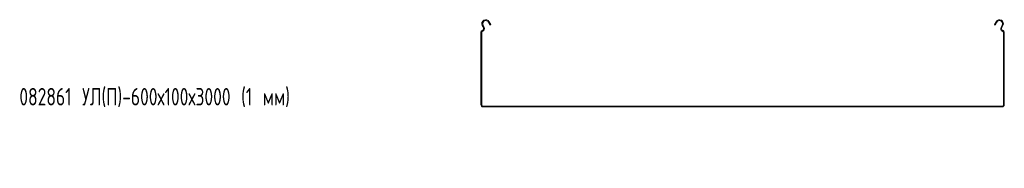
# Model space of a CAD drawing. Header units: millimetres. Extents: x -792 to 3872, y -6969 to -417.
# Tile 1 of 21: x -792 to 337, y -6232 to -6062. Entities that reach past the tile are written whole.
import ezdxf

# ---------------------------------------------------------------- set-up
doc = ezdxf.new("R2010")
doc.units = ezdxf.units.MM
doc.styles.add('SLDTEXTSTYLE0', font='TXT', dxfattribs={"width": 0.7, "bigfont": 'bigfont'})

msp = doc.modelspace()

# ---------------------------------------------------------------- linework, layer by layer
at = {"color": 7, "linetype": 'Continuous', "lineweight": 15}
for p, q in [((-261.1, -6067.9), (-262, -6068.4)), ((-260.7, -6070.7), (-262, -6068.4)), ((-259.8, -6070.3), (-261.1, -6067.9)), ((-260.7, -6070.7), (-259.8, -6070.3)), ((-254, -6064.1), (-254.9, -6064.6)), ((-254.9, -6064.6), (-253.2, -6067.9)), ((-254, -6064.1), (-252.3, -6067.4)), ((-252.3, -6067.4), (-253.2, -6067.9)), ((325.3, -6067.4), (327, -6064.1)), ((326.2, -6067.9), (325.3, -6067.4)), ((326.2, -6067.9), (327.9, -6064.6)), ((327.9, -6064.6), (327, -6064.1)), ((334.1, -6067.9), (332.8, -6070.3)), ((332.8, -6070.3), (333.7, -6070.7)), ((335, -6068.4), (333.7, -6070.7)), ((335, -6068.4), (334.1, -6067.9)), ((-262.5, -6076), (-263.5, -6076)), ((-263.5, -6159.2), (-263.5, -6076)), ((-262.5, -6159.2), (-262.5, -6076)), ((-262.2, -6074.3), (-261.9, -6075.3)), ((335.2, -6074.3), (334.9, -6075.3)), ((336.5, -6076), (335.5, -6076)), ((335.5, -6076), (335.5, -6159.2)), ((336.5, -6076), (336.5, -6159.2)), ((-263.5, -6159.2), (-262.5, -6159.2)), ((-261, -6160.7), (-261, -6161.7)), ((334, -6160.7), (-261, -6160.7)), ((334, -6161.7), (-261, -6161.7)), ((334, -6161.7), (334, -6160.7)), ((335.5, -6159.2), (336.5, -6159.2))]:
    msp.add_line(p, q, dxfattribs=at)
for centre, radius, start, end in [((-258, -6066.2), 4.5, 28.0725, 208.0725), ((331, -6066.2), 4.5, 331.9275, 151.9275), ((-262.9, -6071.9), 2.5, 286.2863, 28.0725), ((-262.9, -6071.9), 3.5, 286.2863, 28.0725), ((-258, -6066.2), 3.5, 28.0725, 208.0725), ((331, -6066.2), 3.5, 331.9275, 151.9275), ((335.9, -6071.9), 3.5, 151.9275, 253.7137), ((335.9, -6071.9), 2.5, 151.9275, 253.7137), ((-261.7, -6076), 1.8, 106.2863, 180), ((-261.7, -6076), 0.8, 106.2863, 180), ((334.7, -6076), 0.8, 0, 73.7137), ((334.7, -6076), 1.8, 0, 73.7137), ((-261, -6159.2), 2.5, 180, 270), ((-261, -6159.2), 1.5, 180, 270), ((334, -6159.2), 1.5, 270, 0), ((334, -6159.2), 2.5, 270, 0)]:
    msp.add_arc(centre, radius, start, end, dxfattribs=at)

# ---------------------------------------------------------------- texts
at = {"color": 7, "linetype": 'Continuous', "lineweight": 0, "insert": (-792.7, -6140), "char_height": 20, "attachment_point": 1, "style": 'SLDTEXTSTYLE0'}
msp.add_mtext('082861 \\M+18454\\M+1844C(\\M+18450)-600\\M+18487100\\M+184873000 (1 \\M+1847D\\M+1847D)', dxfattribs=at)

doc.saveas('drawing.dxf')
